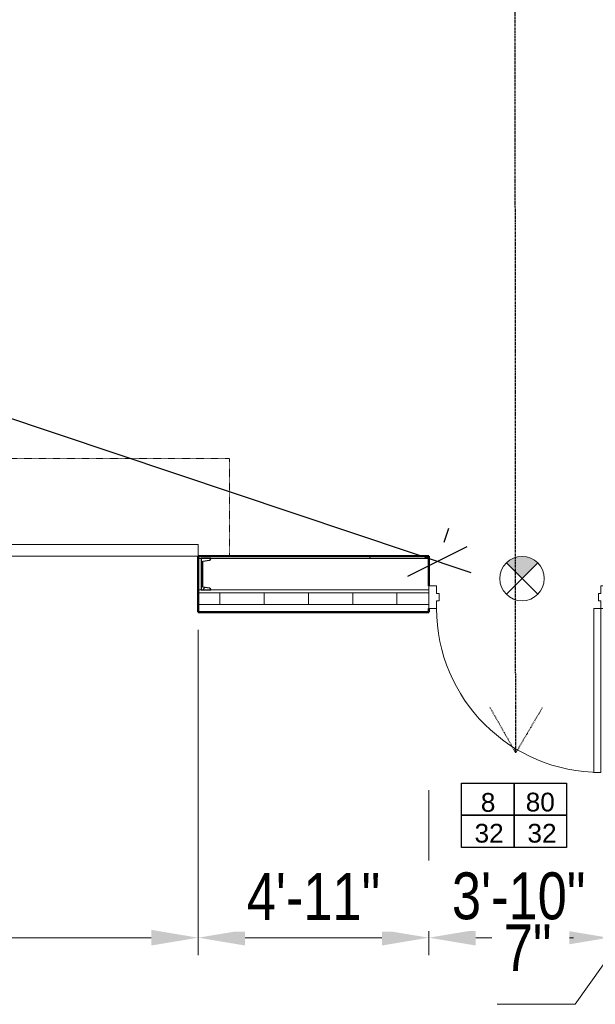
# Model space of a CAD drawing. Header units: inches. Extents: x -148 to 1376, y -98 to 590.
# Tile 2 of 9: x 286 to 434, y -98 to 154. Entities that reach past the tile are written whole.
import ezdxf

# ---------------------------------------------------------------- set-up
doc = ezdxf.new("R2010")
doc.units = ezdxf.units.IN
doc.header["$MEASUREMENT"] = 0
for name, pattern in [('ACAD_ISO03W100', [30, 12, -18]), ('Dash', [0.25, 0.125, -0.125]), ('DASHED2', [0.375, 0.25, -0.125])]:
    doc.linetypes.add(name, pattern=pattern)
for name, color, linetype, lineweight in [('A-ANNO-DIMS', 211, 'Continuous', 9), ('A-DOOR', 31, 'Continuous', 13), ('A-DOOR-FRAM', 31, 'Continuous', 20), ('A-DOOR-HDLN', 31, 'Dash', 13), ('A-WALL', 113, 'Continuous', 13), ('A-WALL-PATT', 111, 'Continuous', 50), ('F-LSFT-EGRE', 5, 'Continuous', 30), ('S-COLS', 52, 'Continuous', 9)]:
    doc.layers.add(name, color=color, linetype=linetype, lineweight=lineweight)
doc.layers.add('A-ANNO-TEXT', color=7, linetype='Continuous', lineweight=0, transparency=0.2)
doc.layers.add('Exit Sign New', color=1, linetype='Continuous')
doc.styles.add('Arial', font='arial.ttf', dxfattribs={"width": 0.8, "height": 12})
doc.styles.add('Arial_1', font='arial.ttf', dxfattribs={"height": 9})
doc.styles.get("Standard").update_dxf_attribs({"font": 'txt.shx', "height": 108.1875})
doc.dimstyles.new('Continuous_USACE_1', dxfattribs={"dimscale": 12, "dimtxt": 9.182335, "dimasz": 1, "dimexe": 0.375, "dimexo": 0.375, "dimgap": 0.375, "dimtad": 1, "dimdec": 5, "dimrnd": 0.03125, "dimzin": 3, "dimdsep": 46, "dimlunit": 4, "dimtxsty": 'Arial', "dimsah": 1, "dimcen": 0.09, "dimazin": 0, "dimtfac": 1, "dimtdec": 4, "dimtix": 1, "dimtmove": 0, "dimatfit": 3, "dimfxl": 1, "dimtvp": 1, "dimtfill": 1, "dimfrac": 2, "dimtolj": 1, "dimtzin": 0, "dimlwd": 20, "dimlwe": 20, "dimarcsym": 2})
doc.dimstyles.new('Continuous_USACE_2', dxfattribs={"dimscale": 12, "dimtxt": 9.182335, "dimasz": 0.75, "dimexe": 0.375, "dimexo": 0.375, "dimgap": 0.375, "dimtad": 1, "dimdec": 5, "dimrnd": 0.03125, "dimzin": 3, "dimdsep": 46, "dimlunit": 4, "dimtxsty": 'Arial', "dimblk2": 'OBLIQUE', "dimsah": 1, "dimcen": 0.09, "dimazin": 0, "dimtfac": 1, "dimtdec": 4, "dimtix": 1, "dimtmove": 1, "dimatfit": 3, "dimfxl": 1, "dimtvp": 1, "dimtfill": 1, "dimfrac": 2, "dimtolj": 1, "dimtzin": 0, "dimlwd": 20, "dimlwe": 20, "dimarcsym": 2})
doc.dimstyles.new('Linear_-_3_32__Arial', dxfattribs={"dimscale": 12, "dimtxt": 9.182335, "dimasz": 1, "dimexe": 0.75, "dimexo": 0.5, "dimgap": 0.5, "dimtad": 1, "dimdec": 5, "dimrnd": 0.03125, "dimzin": 1, "dimdsep": 46, "dimlunit": 4, "dimtxsty": 'Arial_1', "dimblk1": 'OBLIQUE', "dimblk2": 'OBLIQUE', "dimsah": 1, "dimcen": 0.09, "dimdle": 0.75, "dimazin": 0, "dimtfac": 1, "dimtdec": 4, "dimtix": 1, "dimtmove": 0, "dimatfit": 3, "dimfxl": 1, "dimtvp": 1, "dimtfill": 1, "dimfrac": 2, "dimtolj": 1, "dimtzin": 0, "dimarcsym": 2})

# ---------------------------------------------------------------- blocks, each defined once
blk = doc.blocks.new('*U11')
at = {"layer": 'Exit Sign New', "lineweight": 13}
blk.add_hatch(color=256, dxfattribs=at).paths.add_polyline_path([(2.01, 2, 0.414214), (-2, 2.01), (0, 0)])
for p, q in [((-2.01, -2), (2.01, 2)), ((-2, 2.01), (2, -2.01))]:
    blk.add_line(p, q, dxfattribs=at)
blk.add_circle((0, 0), 2.84, dxfattribs=at)
blk = doc.blocks.new('_Oblique')
at = {"color": 0, "linetype": 'ByBlock', "lineweight": -2}
blk.add_line((-0.5, -0.5), (0.5, 0.5), dxfattribs=at)
blk = doc.blocks.new('*D21')
at = {"color": 0, "lineweight": -2, "transparency": 16777216}
for p, q in [((420.78, 551.99), (-51.41, 38.74)), ((459.59, 504.06), (408.06, 551.46)), ((-0.41, 4.06), (-51.94, 51.46))]:
    blk.add_line(p, q, dxfattribs=at)
at = {"layer": 'Defpoints', "color": 0, "transparency": 16777216}
for p in [(464, 499.99), (-45.31, 45.36), (4, -0.01)]:
    blk.add_point(p, dxfattribs=at)
at = {"color": 0, "lineweight": -2, "transparency": 16777216, "xscale": 12, "yscale": 12, "zscale": 12}
for p, rotation in [((414.69, 545.36), 47.3859440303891), ((-45.31, 45.36), 227.3859440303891)]:
    blk.add_blockref('_Oblique', p, dxfattribs=dict(at, rotation=rotation))
at = {"color": 0, "transparency": 16777216, "insert": (177.99, 301.53), "char_height": 9, "attachment_point": 5, "rotation": 47.3859, "style": 'Arial_1', "bg_fill": 3, "box_fill_scale": 1.25, "bg_fill_color": 256, "bg_fill_true_color": 13158600, "bg_fill_transparency": 0}
blk.add_mtext('\\A1;{\\H0.66667x;56\'-7 13/32"}', dxfattribs=at)
blk = doc.blocks.new('*D22')
at = {"color": 0, "lineweight": -2, "transparency": 16777216}
for p, q in [((25.91, 143.68), (27.13, 147.31)), ((15.73, 141.64), (401.8, 12.17)), ((394.91, 19.93), (396.13, 23.56))]:
    blk.add_line(p, q, dxfattribs=at)
at = {"layer": 'Defpoints', "color": 0, "transparency": 16777216}
for p in [(24, 137.99), (393, 14.24), (393.26, 15.03)]:
    blk.add_point(p, dxfattribs=at)
at = {"color": 0, "lineweight": -2, "transparency": 16777216, "xscale": 12, "yscale": 12, "zscale": 12}
for p, rotation in [((24.26, 138.78), 161.4603058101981), ((393.26, 15.03), 341.4603058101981)]:
    blk.add_blockref('_Oblique', p, dxfattribs=dict(at, rotation=rotation))
at = {"color": 0, "transparency": 16777216, "insert": (211.66, 85.54), "char_height": 9, "attachment_point": 5, "rotation": 341.4603, "style": 'Arial_1', "bg_fill": 3, "box_fill_scale": 1.25, "bg_fill_color": 256, "bg_fill_true_color": 13158600, "bg_fill_transparency": 0}
blk.add_mtext('\\A1;{\\H0.66667x;32\'-5 3/16"}', dxfattribs=at)
blk = doc.blocks.new('Door-Overhead-Rolling - 196__ x 196__-386396-ARCHITECTURAL FLOOR PLAN')
at = {"layer": 'A-DOOR', "lineweight": 9}
for p, q in [((98, -7.1875), (-98, -7.1875)), ((-98, -7.1875), (-98, -10.1875)), ((98, -10.1875), (98, -7.1875)), ((-98, -10.1875), (98, -10.1875))]:
    blk.add_line(p, q, dxfattribs=at)
at = {"layer": 'A-DOOR-HDLN'}
for p, q in [((-106, -7.1875), (-106, -32.1875)), ((106, -7.1875), (106, -32.1875)), ((-106, -32.1875), (106, -32.1875))]:
    blk.add_line(p, q, dxfattribs=at)
blk = doc.blocks.new('Door-Passage-Single-Flush - 42_ x 84_-580477-ARCHITECTURAL FLOOR PLAN')
at = {"layer": 'A-DOOR', "lineweight": 20}
for p, q in [((19.25, -6.4375), (21, -6.4375)), ((19.25, -48.4375), (19.25, -6.4375)), ((21, -6.4375), (21, -48.4375)), ((21, -48.4375), (19.25, -48.4375))]:
    blk.add_line(p, q, dxfattribs=at)
at = {"layer": 'A-DOOR', "lineweight": 9}
blk.add_arc((21, -6.4375), 42, 180, 270, dxfattribs=at)
at = {"layer": 'A-DOOR-FRAM'}
for p, q in [((-23, -0.6875), (-21, -0.6875)), ((-23, -6.4375), (-23, -0.6875)), ((-21, -0.6875), (-21, -2.625)), ((21, -0.6875), (23, -0.6875)), ((21, -2.625), (21, -0.6875)), ((23, -0.6875), (23, -6.4375)), ((-21, -2.625), (-20.375, -2.625)), ((-21, -4.5), (-21, -6.4375)), ((-20.375, -4.5), (-21, -4.5)), ((-20.375, -2.625), (-20.375, -4.5)), ((20.375, -2.625), (21, -2.625)), ((20.375, -4.5), (20.375, -2.625)), ((21, -4.5), (20.375, -4.5)), ((21, -6.4375), (21, -4.5)), ((-21, -6.4375), (-23, -6.4375)), ((23, -6.4375), (21, -6.4375))]:
    blk.add_line(p, q, dxfattribs=at)
blk = doc.blocks.new('C-Channel-Column - C8X18_7-546703-ARCHITECTURAL FLOOR PLAN')
at = {"layer": 'S-COLS'}
h = blk.add_hatch(dxfattribs=at)
h.set_pattern_fill('FP_4', color=256, style=0, pattern_type=2)
h.set_pattern_definition([(45, (2950.271, -2278.963), (-9.503515, 9.503515), []), (45, (2950.271, -2264.563), (-9.503515, 9.503515), [])])
h.paths.add_polyline_path([(1.96, -4), (1.85, -3.72), (1.57, -3.61), (-0.08, -3.35), (-0.08, 3.35), (1.57, 3.61), (1.85, 3.72), (1.96, 4), (-0.57, 4), (-0.57, -4)])
at = {"layer": 'S-COLS', "lineweight": 30}
for p, q in [((-0.57, 4), (-0.57, -4)), ((1.96, 4), (-0.57, 4)), ((-0.08, 3.35), (1.57, 3.61)), ((-0.08, -3.35), (-0.08, 3.35)), ((-0.57, -4), (1.96, -4)), ((1.57, -3.61), (-0.08, -3.35))]:
    blk.add_line(p, q, dxfattribs=at)
for centre, start, end in [((1.57, 4), 270, 0), ((1.57, -4), 360, 90)]:
    blk.add_arc(centre, 0.39, start, end, dxfattribs=at)
blk = doc.blocks.new('*D97')
at = {"layer": 'A-ANNO-DIMS', "color": 0, "lineweight": 20, "transparency": 16777216}
for p, q in [((136, -2.51), (136, -85.8)), ((332, -2.51), (332, -85.8)), ((148, -81.3), (320, -81.3))]:
    blk.add_line(p, q, dxfattribs=at)
at = {"layer": 'A-ANNO-DIMS', "color": 0, "transparency": 16777216}
for points in [[(148, -79.3), (148, -83.3), (136, -81.3)], [(320, -79.3), (320, -83.3), (332, -81.3)]]:
    blk.add_solid(points, dxfattribs=at)
at = {"layer": 'Defpoints', "color": 0, "transparency": 16777216}
for p in [(136, 1.99), (332, 1.99), (332, -81.3)]:
    blk.add_point(p, dxfattribs=at)
at = {"layer": 'A-ANNO-DIMS', "color": 0, "lineweight": 20, "transparency": 16777216, "insert": (234, -70.67), "char_height": 12, "width": 46.7875, "attachment_point": 5, "style": 'Arial', "bg_fill": 3, "box_fill_scale": 1.25, "bg_fill_color": 256, "bg_fill_true_color": 13158600, "bg_fill_transparency": 0}
blk.add_mtext('\\A1;16\'-4"', dxfattribs=at)
blk = doc.blocks.new('*D98')
at = {"layer": 'A-ANNO-DIMS', "color": 0, "lineweight": 20, "transparency": 16777216}
for p, q in [((332, -2.51), (332, -85.8)), ((391, -43.51), (391, -85.8)), ((344, -81.3), (379, -81.3))]:
    blk.add_line(p, q, dxfattribs=at)
at = {"layer": 'A-ANNO-DIMS', "color": 0, "transparency": 16777216}
for points in [[(344, -79.3), (344, -83.3), (332, -81.3)], [(379, -79.3), (379, -83.3), (391, -81.3)]]:
    blk.add_solid(points, dxfattribs=at)
at = {"layer": 'Defpoints', "color": 0, "transparency": 16777216}
for p in [(332, 1.99), (391, -39.01), (391, -81.3)]:
    blk.add_point(p, dxfattribs=at)
at = {"layer": 'A-ANNO-DIMS', "color": 0, "lineweight": 20, "transparency": 16777216, "insert": (361.5, -70.77), "char_height": 12, "width": 46.7875, "attachment_point": 5, "style": 'Arial', "bg_fill": 3, "box_fill_scale": 1.25, "bg_fill_color": 256, "bg_fill_true_color": 13158600, "bg_fill_transparency": 0}
blk.add_mtext('\\A1;4\'-11"', dxfattribs=at)
blk = doc.blocks.new('*D99')
at = {"layer": 'A-ANNO-DIMS', "color": 0, "lineweight": 20, "transparency": 16777216}
for p, q in [((391, -43.51), (391, -85.8)), ((437, -43.51), (437, -85.8)), ((403, -81.3), (425, -81.3))]:
    blk.add_line(p, q, dxfattribs=at)
at = {"layer": 'A-ANNO-DIMS', "color": 0, "transparency": 16777216}
for points in [[(403, -79.3), (403, -83.3), (391, -81.3)], [(425, -79.3), (425, -83.3), (437, -81.3)]]:
    blk.add_solid(points, dxfattribs=at)
at = {"layer": 'Defpoints', "color": 0, "transparency": 16777216}
for p in [(391, -39.01), (437, -39.01), (437, -81.3)]:
    blk.add_point(p, dxfattribs=at)
at = {"layer": 'A-ANNO-DIMS', "color": 0, "lineweight": 20, "transparency": 16777216, "insert": (414, -70.67), "char_height": 12, "width": 46.7875, "attachment_point": 5, "style": 'Arial', "bg_fill": 3, "box_fill_scale": 1.25, "bg_fill_color": 256, "bg_fill_true_color": 13158600, "bg_fill_transparency": 0}
blk.add_mtext('\\A1;3\'-10"', dxfattribs=at)
blk = doc.blocks.new('*D100')
at = {"layer": 'A-ANNO-DIMS', "color": 0, "lineweight": 20, "transparency": 16777216}
for p, q in [((444, -4.51), (444, -85.8)), ((437, -43.51), (437, -85.8)), ((428, -81.3), (419, -81.3)), ((440.5, -81.3), (428.42, -98.34)), ((437, -81.3), (444, -81.3)), ((437, -81.3), (444, -81.3)), ((444, -81.3), (453, -81.3)), ((428.42, -98.34), (408.47, -98.34))]:
    blk.add_line(p, q, dxfattribs=at)
at = {"layer": 'Defpoints', "color": 0, "transparency": 16777216}
for p in [(444, -0.01), (437, -39.01), (444, -81.3)]:
    blk.add_point(p, dxfattribs=at)
at = {"layer": 'A-ANNO-DIMS', "color": 0, "lineweight": 20, "transparency": 16777216, "xscale": 8.999999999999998, "yscale": 8.999999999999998, "zscale": 8.999999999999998, "rotation": 180}
blk.add_blockref('_Oblique', (444, -81.3), dxfattribs=at)
at = {"layer": 'A-ANNO-DIMS', "color": 0, "lineweight": 20, "transparency": 16777216, "insert": (410.19, -77.84), "char_height": 12, "width": 13.7311, "attachment_point": 1, "line_spacing_factor": 0.941778, "style": 'Arial', "bg_fill": 3, "box_fill_scale": 1.25, "bg_fill_color": 256, "bg_fill_true_color": 13158600, "bg_fill_transparency": 0}
blk.add_mtext('\\A1;7"', dxfattribs=at)
at = {"layer": 'A-ANNO-DIMS', "color": 0, "transparency": 16777216}
blk.add_solid([(428, -79.8), (428, -82.8), (437, -81.3)], dxfattribs=at)

msp = doc.modelspace()

# ---------------------------------------------------------------- linework, layer by layer
at = {"color": 3, "linetype": 'DASHED2'}
msp.add_line((413.242105, -34.007418), (412.968244, 348.997863), dxfattribs=at)
at = {"layer": 'F-LSFT-EGRE', "color": 3, "linetype": 'ACAD_ISO03W100', "lineweight": 30, "ltscale": 0.010417}
for p in [(406.654354, -22.376382), (419.992744, -22.502746)]:
    msp.add_line(p, (413.242105, -34.007418), dxfattribs=at)
at = {"layer": 'F-LSFT-EGRE', "elevation": 0.000019}
for points in [[(399.408086, -41.70771), (412.804062, -41.70771), (412.804062, -49.973035), (399.408086, -49.973035)], [(412.804062, -41.70771), (426.200038, -41.70771), (426.200038, -49.973035), (412.804062, -49.973035)], [(399.408086, -49.973035), (412.804062, -49.973035), (412.804062, -58.238359), (399.408086, -58.238359)], [(412.804062, -49.973035), (426.200038, -49.973035), (426.200038, -58.238359), (412.804062, -58.238359)]]:
    msp.add_lwpolyline(points, close=True, dxfattribs=at)

# ---------------------------------------------------------------- block references
at = {"layer": 'Exit Sign New', "xscale": 2, "yscale": 2, "zscale": 2}
msp.add_blockref('*U11', (414.86166, 10.612881), dxfattribs=at)

# ---------------------------------------------------------------- texts
at = {"layer": 'A-ANNO-TEXT', "char_height": 4.79681971, "width": 378.56508796, "attachment_point": 4, "line_spacing_factor": 0.755862}
for s, insert in [('{\\fArial|b0|i0|c0|p39;8}', (404.313604, -46.69811, 0.000019)), ('{\\fArial|b0|i0|c0|p39; 80}', (413.934372, -46.619561, 0.000019)), ('{\\fArial|b0|i0|c0|p39;32}', (402.717838, -54.593055, 0.000019)), ('{\\fArial|b0|i0|c0|p39;32}', (416.238076, -54.593055, 0.000019))]:
    msp.add_mtext(s, dxfattribs=dict(at, insert=insert))

# ---------------------------------------------------------------- next in the draw order: dimensions: what is measured, and where the dimension line sits
at = {"color": 4}
dim = msp.add_aligned_dim(p1=(464.001145, 499.99456), p2=(4.001145, -0.00544), distance=-67.009519, text='{\\H0.66667x;<>}', dimstyle='Linear_-_3_32__Arial', override={"dimpost": '<>'}, dxfattribs=at)
dim.commit()
dim.dimension.update_dxf_attribs({"geometry": '*D21', "text_midpoint": (177.986565, 301.527973)})

# ---------------------------------------------------------------- next in the draw order: hatches: boundary and pattern name
at = {"layer": 'A-WALL-PATT', "lineweight": 9}
h = msp.add_hatch(dxfattribs=at)
h.set_pattern_fill('FP_3', color=256, style=0, pattern_type=2)
h.set_pattern_definition([(0, (3283.594, -2267.219), (0, 11.331), []), (90, (3283.594, -2267.219), (-11.331, 7e-16), [])])
h.paths.add_polyline_path([(440.051356, 3.99456), (444.001145, 3.99456), (444.001145, 6.99456), (437.001145, 6.99456), (437.001145, 3.99456)])
h.paths.add_polyline_path([(380.743372, 3.99456), (391.001145, 3.99456), (391.001145, 6.99456), (332.001145, 6.99456), (332.001145, 3.99456)])
h.paths.add_polyline_path([(135.768145, 3.99456), (136.001145, 3.99456), (136.001145, 6.74456), (133.571145, 6.74456), (133.674698, 6.99456), (24.001145, 6.99456), (24.001145, 3.99456), (133.984145, 3.99456)])

# ---------------------------------------------------------------- next in the draw order: linework, layer by layer
at = {"layer": 'A-WALL'}
for p, q in [((332.757645, 7.74456), (332.001145, 7.74456)), ((391.001145, 7.74456), (335.287645, 7.74456)), ((391.001145, 6.99456), (332.001145, 6.99456)), ((391.001145, 3.99456), (332.001145, 3.99456))]:
    msp.add_line(p, q, dxfattribs=at)
at = {"layer": 'A-WALL', "lineweight": 50}
for p, q in [((391.001145, 1.99456), (391.001145, 2.99456)), ((332.001145, 1.99456), (391.001145, 1.99456))]:
    msp.add_line(p, q, dxfattribs=at)

# ---------------------------------------------------------------- next in the draw order: block references
at = {"layer": 'A-DOOR'}
msp.add_blockref('Door-Passage-Single-Flush - 42_ x 84_-580477-ARCHITECTURAL FLOOR PLAN', (414.001145, 9.43206), dxfattribs=at)

# ---------------------------------------------------------------- next in the draw order: dimensions: what is measured, and where the dimension line sits
at = {"color": 4}
dim = msp.add_aligned_dim(p1=(24.001145, 137.99456), p2=(393.001145, 14.24456), distance=0.828516, text='{\\H0.66667x;<>}', dimstyle='Linear_-_3_32__Arial', override={"dimpost": '<>'}, dxfattribs=at)
dim.commit()
dim.dimension.update_dxf_attribs({"geometry": '*D22', "text_midpoint": (211.659425, 85.536976)})

# ---------------------------------------------------------------- next in the draw order: hatches: boundary and pattern name
at = {"layer": 'A-WALL-PATT', "lineweight": 9}
h = msp.add_hatch(dxfattribs=at)
h.set_pattern_fill('FP_2', color=256, style=0, pattern_type=2)
h.set_pattern_definition([(0, (3283.594, -2267.219), (30.72, 7.68), [1.267, -21.773, 1.267, -21.773, -122.88]), (0, (3283.594, -2267.219), (30.72, 7.68), [-46.08, 1.267, -44.813, 1.267, -21.773, -53.76]), (0, (3283.594, -2267.219), (30.72, 7.68), [-115.2, 1.267, -14.093, 1.267, -37.133]), (120, (3295.114, -2263.379), (-22.011075, 22.7643), [1.267, -21.773, 1.267, -21.773, -122.88]), (120, (3295.114, -2263.379), (-22.011075, 22.7643), [-46.08, 1.267, -44.813, 1.267, -21.773, -53.76]), (120, (3295.114, -2263.379), (-22.011075, 22.7643), [-115.2, 1.267, -14.093, 1.267, -37.133]), (240, (3298.954, -2248.019), (-8.708925, -30.4443), [1.267, -21.773, 1.267, -21.773, -122.88]), (240, (3298.954, -2248.019), (-8.708925, -30.4443), [-46.08, 1.267, -44.813, 1.267, -21.773, -53.76]), (240, (3298.954, -2248.019), (-8.708925, -30.4443), [-115.2, 1.267, -14.093, 1.267, -37.133])])
h.paths.add_polyline_path([(440.051356, 15.74456), (444.001145, 15.74456), (444.001145, 16.36956), (437.001145, 16.36956), (437.001145, 15.74456)])
h.paths.add_polyline_path([(335.839188, 15.74456), (391.001145, 15.74456), (391.001145, 16.36956), (332.001145, 16.36956), (332.001145, 15.74456), (335.287645, 15.74456)])
h.paths.add_polyline_path([(133.571145, 15.74456), (136.001145, 15.74456), (136.001145, 16.36956), (24.001145, 16.36956), (24.001145, 15.74456)])

# ---------------------------------------------------------------- next in the draw order: linework, layer by layer
at = {"layer": 'A-WALL', "lineweight": 50}
for p, q in [((391.001145, 16.36956), (332.001145, 16.36956)), ((332.001145, 16.36956), (332.001145, 1.99456)), ((391.001145, 8.74456), (391.001145, 16.36956))]:
    msp.add_line(p, q, dxfattribs=at)
at = {"layer": 'A-WALL'}
for p, q in [((332.757645, 15.74456), (332.001145, 15.74456)), ((391.001145, 15.74456), (335.287645, 15.74456))]:
    msp.add_line(p, q, dxfattribs=at)

# ---------------------------------------------------------------- next in the draw order: block references
at = {"layer": 'A-DOOR', "rotation": 180}
msp.add_blockref('Door-Overhead-Rolling - 196__ x 196__-386396-ARCHITECTURAL FLOOR PLAN', (234.001145, 9.18206), dxfattribs=at)
at = {"layer": 'S-COLS'}
msp.add_blockref('C-Channel-Column - C8X18_7-546703-ARCHITECTURAL FLOOR PLAN', (333.322645, 11.74456), dxfattribs=at)

# ---------------------------------------------------------------- next in the draw order: dimensions: what is measured, and where the dimension line sits
at = {"layer": 'A-ANNO-DIMS', "lineweight": 20}
dim = msp.add_linear_dim(base=(332.001145, -81.298146), p1=(136.001145, 1.99456), p2=(332.001145, 1.99456), dimstyle='Continuous_USACE_1', override={"dimpost": '<>', "dimfxl": 196}, dxfattribs=at)
dim.commit()
dim.dimension.update_dxf_attribs({"geometry": '*D97', "text_midpoint": (234.001145, -70.67127)})

# ---------------------------------------------------------------- next in the draw order: dimensions: what is measured, and where the dimension line sits
dim = msp.add_linear_dim(base=(391.001145, -81.298146), p1=(332.001145, 1.99456), p2=(391.001145, -39.00544), dimstyle='Continuous_USACE_1', override={"dimpost": '<>', "dimfxl": 71.84706}, dxfattribs=at)
dim.commit()
dim.dimension.update_dxf_attribs({"geometry": '*D98', "text_midpoint": (361.501145, -70.77359)})

# ---------------------------------------------------------------- next in the draw order: dimensions: what is measured, and where the dimension line sits
dim = msp.add_linear_dim(base=(437.001145, -81.298146), p1=(391.001145, -39.00544), p2=(437.001145, -39.00544), dimstyle='Continuous_USACE_1', override={"dimpost": '<>', "dimfxl": 46}, dxfattribs=at)
dim.commit()
dim.dimension.update_dxf_attribs({"geometry": '*D99', "text_midpoint": (414.001145, -70.667178)})

# ---------------------------------------------------------------- next in the draw order: dimensions: what is measured, and where the dimension line sits
dim = msp.add_linear_dim(base=(444.001145, -81.298146), p1=(437.001145, -39.00544), p2=(444.001145, -0.00544), dimstyle='Continuous_USACE_2', override={"dimpost": '<>', "dimfxl": 39.623226}, dxfattribs=at)
dim.commit()
dim.dimension.update_dxf_attribs({"geometry": '*D100', "text_midpoint": (423.924879, -98.344695), "dimtype": 160})

doc.saveas('drawing.dxf')
